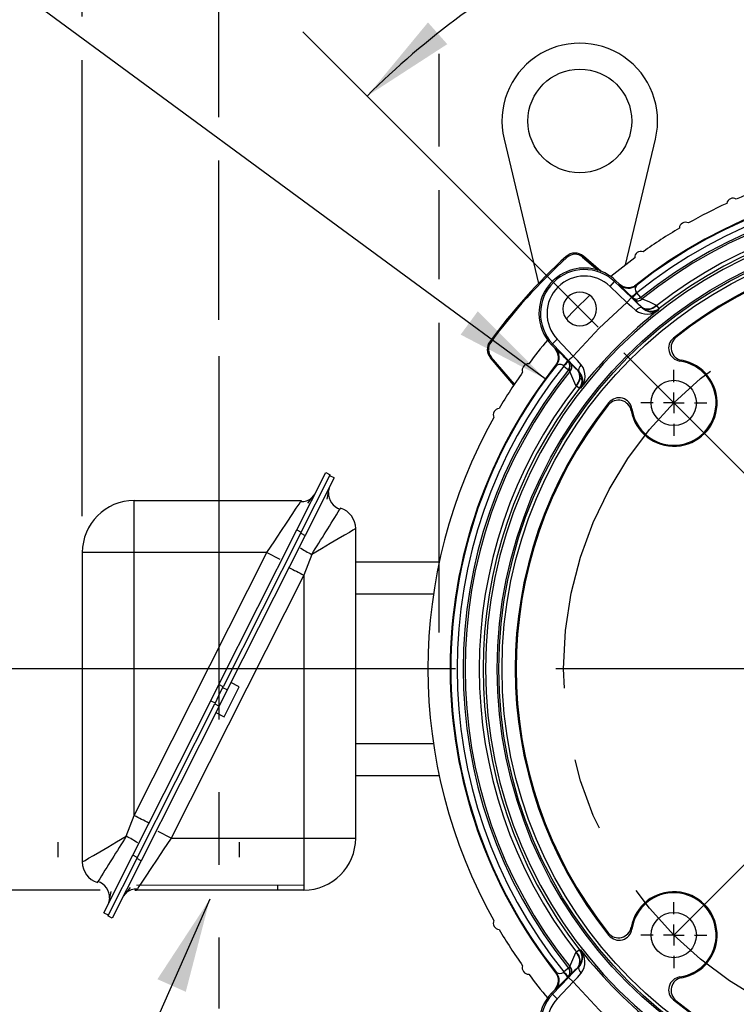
# Model space of a CAD drawing. Header units: inches. Extents: x 0 to 77, y 0 to 59.5.
# Tile 11 of 18: x 51.9 to 58.8, y 17.6 to 27.1. Entities that reach past the tile are written whole.
import ezdxf

# ---------------------------------------------------------------- set-up
doc = ezdxf.new("R2010")
doc.units = ezdxf.units.IN
doc.header["$LTSCALE"] = 7
doc.header["$MEASUREMENT"] = 0
doc.linetypes.add('CENTERX2', pattern=[0.8, 0.5, -0.1, 0.1, -0.1])
doc.linetypes.add('HIDDEN', pattern=[0.075, 0.05, -0.025])
doc.layers.add('CENTER', color=40, linetype='CENTERX2')
doc.layers.add('HIDDEN', color=102, linetype='HIDDEN')
doc.layers.add('DIMENSIONS', color=140, linetype='Continuous', lineweight=25)
doc.layers.add('TEXT', color=140, linetype='Continuous', lineweight=25)
doc.styles.add('SLDTEXTSTYLE0', font='TXT', dxfattribs={"width": 0.7})
doc.dimstyles.new('SLDDIMSTYLE0', dxfattribs={"dimtxt": 0.518519, "dimasz": 0.91, "dimexe": 0, "dimexo": 0.0625, "dimgap": 0.12963, "dimtad": 0, "dimtih": 1, "dimtoh": 1, "dimrnd": 1e-09, "dimzin": 12, "dimdsep": 46, "dimtxsty": 'SLDTEXTSTYLE0', "dimsah": 1, "dimcen": 0, "dimadec": 0, "dimazin": 3, "dimtfac": 1, "dimtofl": 0, "dimtmove": 0, "dimatfit": 3, "dimfxl": 0, "dimfrac": 2, "dimtolj": 1, "dimtzin": 12, "dimarcsym": 0})
doc.dimstyles.new('SLDDIMSTYLE1', dxfattribs={"dimtxt": 0.518519, "dimasz": 0.91, "dimexe": 0, "dimexo": 0.0625, "dimgap": 0.12963, "dimtad": 0, "dimtih": 1, "dimtoh": 1, "dimrnd": 1e-09, "dimzin": 12, "dimdsep": 46, "dimtxsty": 'SLDTEXTSTYLE0', "dimsah": 1, "dimcen": 0.09, "dimadec": 0, "dimazin": 3, "dimtfac": 1, "dimtmove": 0, "dimatfit": 0, "dimfxl": 0, "dimfrac": 2, "dimtolj": 1, "dimtzin": 12, "dimarcsym": 0})
doc.dimstyles.new('SLDDIMSTYLE2', dxfattribs={"dimtxt": 0.518519, "dimasz": 0.91, "dimexe": 0, "dimexo": 0.0625, "dimgap": 0.12963, "dimtad": 0, "dimtih": 1, "dimtoh": 1, "dimdec": 4, "dimlfac": 7, "dimzin": 12, "dimdsep": 46, "dimtxsty": 'SLDTEXTSTYLE0', "dimsah": 1, "dimcen": 0.09, "dimadec": 0, "dimazin": 3, "dimtfac": 1, "dimtdec": 0, "dimtofl": 0, "dimtmove": 0, "dimatfit": 3, "dimfxl": 0, "dimfrac": 2, "dimtolj": 1, "dimtzin": 12, "dimarcsym": 0})
doc.dimstyles.new('SLDDIMSTYLE3', dxfattribs={"dimtxt": 0.518519, "dimasz": 0.91, "dimexe": 0, "dimexo": 0.0625, "dimgap": 0.12963, "dimtad": 0, "dimtih": 1, "dimtoh": 1, "dimrnd": 1e-09, "dimzin": 12, "dimdsep": 46, "dimtxsty": 'SLDTEXTSTYLE0', "dimsah": 1, "dimcen": 0.09, "dimadec": 0, "dimazin": 3, "dimtfac": 1, "dimtofl": 0, "dimtmove": 0, "dimatfit": 3, "dimfxl": 0, "dimfrac": 2, "dimtolj": 1, "dimtzin": 12, "dimarcsym": 0})
doc.dimstyles.new('SLDDIMSTYLE4', dxfattribs={"dimtxt": 0.518519, "dimasz": 0.91, "dimexe": 0, "dimexo": 0.0625, "dimgap": 0.12963, "dimtad": 0, "dimtih": 1, "dimtoh": 1, "dimrnd": 1e-09, "dimzin": 12, "dimdsep": 46, "dimtxsty": 'SLDTEXTSTYLE0', "dimsah": 1, "dimcen": 0, "dimadec": 0, "dimazin": 3, "dimtfac": 1, "dimtofl": 0, "dimtmove": 0, "dimatfit": 3, "dimfxl": 0, "dimfrac": 2, "dimtolj": 1, "dimtzin": 12, "dimarcsym": 0})
doc.dimstyles.new('SLDDIMSTYLE8', dxfattribs={"dimtxt": 0.18, "dimasz": 0.91, "dimexe": 0, "dimexo": 0.0625, "dimgap": 0, "dimtad": 0, "dimtih": 1, "dimtoh": 1, "dimdec": 0, "dimrnd": 1e-09, "dimzin": 0, "dimdsep": 46, "dimtxsty": 'Standard', "dimsah": 1, "dimcen": 0.09, "dimadec": 0, "dimazin": 0, "dimtfac": 0.91, "dimtdec": 0, "dimtofl": 0, "dimtmove": 0, "dimatfit": 3, "dimfxl": 0, "dimfrac": 2, "dimtolj": 1, "dimtzin": 0, "dimarcsym": 0})

# ---------------------------------------------------------------- blocks, each defined once
blk = doc.blocks.new('_D')
at = {"layer": 'DIMENSIONS'}
for p, q in [((66.6344, 22.6149), (66.4602, 22.6149)), ((66.4602, 22.6149), (66.4602, 21.7903)), ((68.6069, 22.6149), (68.7811, 22.6149)), ((68.7811, 22.6149), (68.7811, 21.7903)), ((64.279, 21.5746), (65.6768, 21.8616)), ((65.6768, 21.8616), (65.8485, 21.8616)), ((66.4602, 21.7903), (66.6344, 21.7903)), ((68.7811, 21.7903), (68.6069, 21.7903))]:
    blk.add_line(p, q, dxfattribs=at)
blk.add_solid([(64.279, 21.5746), (65.1986, 21.6205), (65.1423, 21.8948)], dxfattribs=at)
at = {"layer": 'DIMENSIONS', "char_height": 0.51852, "attachment_point": 1, "style": 'SLDTEXTSTYLE0'}
for s, insert in [('%%c', (66.4584, 23.3994)), ('7.25', (67.2418, 23.3994)), ('184.2', (66.6344, 22.4587)), ('B.C.', (66.9041, 21.518))]:
    blk.add_mtext(s, dxfattribs=dict(at, insert=insert))
blk = doc.blocks.new('_D_2')
at = {"layer": 'DIMENSIONS'}
for p, q in [((60.7281, 25.5147), (60.7281, 29.5265)), ((57.4345, 24.1393), (54.5898, 26.984))]:
    blk.add_line(p, q, dxfattribs=at)
for start, end in [(90, 107.68885), (117.48519, 135)]:
    blk.add_arc((60.7281, 20.8457), 7.8059, start, end, dxfattribs=at)
for points in [[(60.7281, 28.6515), (59.8115, 28.7385), (59.8277, 28.459)], [(55.2085, 26.3653), (55.9813, 26.8658), (55.7951, 27.0749)]]:
    blk.add_solid(points, dxfattribs=at)
at = {"layer": 'DIMENSIONS', "insert": (57.1255, 28.3135), "char_height": 0.51852, "attachment_point": 1, "style": 'SLDTEXTSTYLE0'}
blk.add_mtext('45°', dxfattribs=at)
blk = doc.blocks.new('_D_3')
at = {"layer": 'DIMENSIONS'}
for p, q in [((55.9042, 31.7826), (55.9042, 34.9482)), ((65.6287, 27.0851), (65.6287, 34.9482)), ((55.9042, 34.0732), (59.0775, 34.0732)), ((59.7802, 34.0722), (59.606, 34.0722)), ((59.606, 34.0722), (59.606, 33.2476)), ((61.7527, 34.0722), (61.9269, 34.0722)), ((61.9269, 34.0722), (61.9269, 33.2476)), ((65.6287, 34.0732), (62.4554, 34.0732)), ((59.606, 33.2476), (59.7802, 33.2476)), ((61.9269, 33.2476), (61.7527, 33.2476)), ((55.9042, 29.841), (55.9042, 31.3626)), ((55.9042, 27.1926), (55.9042, 29.421)), ((55.9042, 25.8796), (55.9042, 26.7726)), ((65.6287, 26.0157), (65.6287, 26.6651)), ((65.6287, 24.6491), (65.6287, 25.5957)), ((55.9042, 24.6021), (55.9042, 25.4596)), ((65.6287, 22.0617), (65.6287, 24.2291)), ((55.9042, 21.1957), (55.9042, 24.1821))]:
    blk.add_line(p, q, dxfattribs=at)
for points in [[(55.9042, 34.0732), (56.8142, 33.9332), (56.8142, 34.2132)], [(65.6287, 34.0732), (64.7187, 34.2132), (64.7187, 33.9332)]]:
    blk.add_solid(points, dxfattribs=at)
at = {"layer": 'DIMENSIONS', "char_height": 0.51852, "attachment_point": 1, "style": 'SLDTEXTSTYLE0'}
for s, insert in [('9.72', (59.9959, 34.8567)), ('247.0', (59.7802, 33.916))]:
    blk.add_mtext(s, dxfattribs=dict(at, insert=insert))
blk = doc.blocks.new('_D_4')
at = {"layer": 'DIMENSIONS'}
for p, q in [((50.7254, 20.8457), (50.7254, 22.5957)), ((56.0591, 20.8457), (49.8504, 20.8457)), ((49.9548, 19.7796), (49.7806, 19.7796)), ((49.7806, 19.7796), (49.7806, 18.955)), ((51.4959, 19.7796), (51.6701, 19.7796)), ((51.6701, 19.7796), (51.6701, 18.955)), ((49.7806, 18.955), (49.9548, 18.955)), ((51.6701, 18.955), (51.4959, 18.955)), ((52.6355, 18.7157), (49.8504, 18.7157)), ((50.7254, 18.7157), (50.7254, 16.9657))]:
    blk.add_line(p, q, dxfattribs=at)
for points in [[(50.7254, 20.8457), (50.8654, 21.7557), (50.5854, 21.7557)], [(50.7254, 18.7157), (50.5854, 17.8057), (50.8654, 17.8057)]]:
    blk.add_solid(points, dxfattribs=at)
at = {"layer": 'DIMENSIONS', "char_height": 0.51852, "attachment_point": 1, "style": 'SLDTEXTSTYLE0'}
for s, insert in [('2.13', (49.9548, 20.5641)), ('54.1', (49.9548, 19.6234))]:
    blk.add_mtext(s, dxfattribs=dict(at, insert=insert))
blk = doc.blocks.new('_D_5')
at = {"layer": 'DIMENSIONS'}
for p, q in [((49.0873, 27.4651), (48.9131, 27.4651)), ((48.9131, 27.4651), (48.9131, 26.6405)), ((51.0598, 27.4651), (51.234, 27.4651)), ((51.234, 27.4651), (51.234, 26.6405)), ((51.7242, 27.4651), (51.4082, 27.4651)), ((56.926, 23.6409), (51.7242, 27.4651)), ((48.9131, 26.6405), (49.0873, 26.6405)), ((51.234, 26.6405), (51.0598, 26.6405))]:
    blk.add_line(p, q, dxfattribs=at)
blk.add_solid([(56.926, 23.6409), (56.2757, 24.2927), (56.1099, 24.0671)], dxfattribs=at)
at = {"layer": 'DIMENSIONS', "char_height": 0.51852, "attachment_point": 1, "style": 'SLDTEXTSTYLE0'}
for s, insert in [('%%c', (48.9113, 28.2496)), ('9.44', (49.6947, 28.2496)), ('239.7', (49.0873, 27.3089))]:
    blk.add_mtext(s, dxfattribs=dict(at, insert=insert))
blk = doc.blocks.new('_D_10')
at = {"layer": 'DIMENSIONS'}
for p, q in [((52.4626, 28.8615), (52.4626, 32.4476)), ((60.7281, 25.5147), (60.7281, 32.4476)), ((52.4626, 31.5726), (56.0862, 31.5726)), ((56.7889, 31.5716), (56.6147, 31.5716)), ((56.6147, 31.5716), (56.6147, 30.747)), ((58.7614, 31.5716), (58.9356, 31.5716)), ((58.9356, 31.5716), (58.9356, 30.747)), ((60.7281, 31.5726), (59.4641, 31.5726)), ((56.6147, 30.747), (56.7889, 30.747)), ((58.9356, 30.747), (58.7614, 30.747)), ((52.4626, 27.1322), (52.4626, 28.4415)), ((52.4626, 22.3183), (52.4626, 26.7122))]:
    blk.add_line(p, q, dxfattribs=at)
for points in [[(52.4626, 31.5726), (53.3726, 31.4326), (53.3726, 31.7126)], [(60.7281, 31.5726), (59.8181, 31.7126), (59.8181, 31.4326)]]:
    blk.add_solid(points, dxfattribs=at)
at = {"layer": 'DIMENSIONS', "char_height": 0.51852, "attachment_point": 1, "style": 'SLDTEXTSTYLE0'}
for s, insert in [('8.27', (57.0046, 32.3561)), ('209.9', (56.7889, 31.4154))]:
    blk.add_mtext(s, dxfattribs=dict(at, insert=insert))
blk = doc.blocks.new('_D_11')
at = {"layer": 'DIMENSIONS'}
for p, q in [((53.7804, 28.8615), (53.7804, 30.506)), ((60.7281, 25.5147), (60.7281, 30.506)), ((53.7804, 29.631), (56.1422, 29.631)), ((56.8449, 29.6299), (56.6707, 29.6299)), ((56.6707, 29.6299), (56.6707, 28.8054)), ((58.8175, 29.6299), (58.9916, 29.6299)), ((58.9916, 29.6299), (58.9916, 28.8054)), ((60.7281, 29.631), (59.5201, 29.631)), ((56.6707, 28.8054), (56.8449, 28.8054)), ((58.9916, 28.8054), (58.8175, 28.8054)), ((53.7804, 26.1635), (53.7804, 28.4415)), ((53.7804, 24.2098), (53.7804, 25.7435))]:
    blk.add_line(p, q, dxfattribs=at)
for points in [[(53.7804, 29.631), (54.6904, 29.491), (54.6904, 29.771)], [(60.7281, 29.631), (59.8181, 29.771), (59.8181, 29.491)]]:
    blk.add_solid(points, dxfattribs=at)
at = {"layer": 'DIMENSIONS', "char_height": 0.51852, "attachment_point": 1, "style": 'SLDTEXTSTYLE0'}
for s, insert in [('6.95', (57.0606, 30.4145)), ('176.5', (56.8449, 29.4738))]:
    blk.add_mtext(s, dxfattribs=dict(at, insert=insert))
blk = doc.blocks.new('SW_CENTERMARKSYMBOL_1')
at = {"layer": 'CENTER', "color": 0}
for p, q in [((0, 0.2), (0, 0.3182)), ((0, 0), (0, 0.1)), ((-0.2, 0), (-0.3182, 0)), ((0, 0), (-0.1, 0)), ((0, 0), (0, -0.1)), ((0, 0), (0.1, 0)), ((0.2, 0), (0.3182, 0)), ((0, -0.2), (0, -0.3182))]:
    blk.add_line(p, q, dxfattribs=at)
blk = doc.blocks.new('SW_CENTERMARKSYMBOL_3')
at = {"layer": 'CENTER', "color": 0}
for p, q in [((0, 0.2), (0, 0.3182)), ((0, 0), (0, 0.1)), ((-0.2, 0), (-0.3182, 0)), ((0, 0), (-0.1, 0)), ((0, 0), (0, -0.1)), ((0, 0), (0.1, 0)), ((0.2, 0), (0.3182, 0)), ((0, -0.2), (0, -0.3182))]:
    blk.add_line(p, q, dxfattribs=at)
blk = doc.blocks.new('SW_CENTERMARKSYMBOL_4')
at = {"layer": 'CENTER', "color": 0}
for p, q in [((0, 0.2), (0, 4.319)), ((0, 0), (0, 0.1)), ((-0.2, 0), (-4.319, 0)), ((0, 0), (-0.1, 0)), ((0, 0), (0, -0.1)), ((0, 0), (0.1, 0)), ((0.2, 0), (4.319, 0)), ((0, -0.2), (0, -4.319))]:
    blk.add_line(p, q, dxfattribs=at)

msp = doc.modelspace()

# ---------------------------------------------------------------- linework, layer by layer
for p, q in [((56.529149, 25.951081), (56.860854, 24.560611)), ((57.699177, 24.739495), (57.988207, 25.951081)), ((57.128358, 24.820342), (57.128344, 24.820358)), ((57.128358, 24.820342), (57.136011, 24.811892)), ((57.293393, 24.822742), (57.285989, 24.814073)), ((57.285989, 24.814073), (57.431843, 24.689502)), ((57.293407, 24.822758), (57.293393, 24.822742)), ((57.293393, 24.822742), (57.461453, 24.679205)), ((57.461514, 24.679181), (57.293407, 24.822758)), ((57.55086, 24.532245), (57.594212, 24.577928)), ((57.604372, 24.588634), (57.594212, 24.577928)), ((57.756724, 24.423709), (57.594212, 24.577928)), ((57.640808, 24.554058), (57.604372, 24.588634)), ((57.713373, 24.378026), (57.55086, 24.532245)), ((57.640561, 24.548597), (57.640808, 24.554058)), ((57.640583, 24.54844), (57.640561, 24.548597)), ((57.80432, 24.547737), (57.80411, 24.541231)), ((57.756724, 24.423709), (57.713373, 24.378026)), ((57.763876, 24.427154), (57.756549, 24.434143)), ((57.796409, 24.385793), (57.756724, 24.423709)), ((57.763846, 24.427112), (57.763876, 24.427154)), ((57.789018, 24.400077), (57.786388, 24.402716)), ((57.805594, 24.382758), (57.789018, 24.400077)), ((57.804677, 24.409899), (57.81687, 24.410585)), ((57.84674, 24.423769), (57.809601, 24.469889)), ((57.847171, 24.422726), (57.833666, 24.415657)), ((57.84674, 24.423769), (57.847721, 24.422521)), ((57.859731, 24.326519), (57.85532, 24.330929)), ((57.859648, 24.324808), (57.859727, 24.326434)), ((57.8809, 24.307714), (57.859648, 24.324809)), ((57.859727, 24.326434), (57.859731, 24.326519)), ((57.995667, 24.351853), (58.000067, 24.347434)), ((58.02254, 24.318586), (58.000067, 24.347434)), ((58.022538, 24.318501), (58.022163, 24.307652)), ((58.02254, 24.318586), (58.022538, 24.318501)), ((57.041548, 24.022932), (56.995865, 23.979581)), ((57.041548, 24.022932), (57.195766, 23.86042)), ((58.185595, 24.040293), (58.161472, 24.033672)), ((56.390542, 23.998754), (56.390559, 23.998741)), ((56.390559, 23.998741), (56.39978, 23.992038)), ((56.995865, 23.979581), (56.985158, 23.969421)), ((56.985158, 23.969421), (57.019735, 23.932985)), ((56.995865, 23.979581), (57.150083, 23.817068)), ((57.019735, 23.932985), (57.025196, 23.933232)), ((57.025196, 23.933232), (57.025352, 23.93321)), ((56.396615, 23.844116), (56.396599, 23.844102)), ((56.396599, 23.844102), (56.6221, 23.580073)), ((56.405284, 23.851519), (56.396615, 23.844116)), ((56.622113, 23.580092), (56.396615, 23.844116)), ((56.628691, 23.589944), (56.405284, 23.851519)), ((57.13965, 23.817243), (57.146639, 23.809916)), ((57.150083, 23.817068), (57.188001, 23.777382)), ((58.240708, 23.819644), (58.222242, 23.812626)), ((57.032562, 23.769683), (57.026056, 23.769473)), ((57.146639, 23.809916), (57.146681, 23.809946)), ((57.151698, 23.72575), (57.150032, 23.727063)), ((57.158044, 23.739927), (57.150751, 23.726232)), ((57.171077, 23.787405), (57.173716, 23.784775)), ((57.173716, 23.784775), (57.191068, 23.76817)), ((57.242864, 23.718473), (57.247273, 23.714062)), ((57.247273, 23.714062), (57.247359, 23.714066)), ((57.247359, 23.714066), (57.248984, 23.714145)), ((57.226359, 23.573726), (57.22194, 23.578126)), ((57.226359, 23.573726), (57.255207, 23.551252)), ((57.255292, 23.551255), (57.255207, 23.551252)), ((57.266141, 23.551629), (57.255292, 23.551255)), ((57.540121, 23.41232), (57.5335, 23.388198)), ((57.761166, 23.351551), (57.754149, 23.333085)), ((54.530709, 22.185016), (54.809929, 22.738318)), ((54.573383, 22.16348), (54.852603, 22.716783)), ((54.890772, 22.68632), (54.611552, 22.133018)), ((54.809929, 22.738318), (54.852603, 22.716783)), ((54.890772, 22.68632), (54.848098, 22.707855)), ((52.962603, 22.468318), (54.575199, 22.468318)), ((52.962603, 22.321871), (52.962603, 22.468318)), ((52.962603, 21.968318), (52.962603, 22.321871)), ((53.779045, 20.695519), (54.530709, 22.185016)), ((54.573383, 22.16348), (53.82172, 20.673984)), ((54.611552, 22.133018), (53.859888, 20.643521)), ((54.530709, 22.185016), (54.573383, 22.16348)), ((54.568878, 22.154553), (54.611552, 22.133018)), ((55.098098, 19.215695), (55.098098, 22.197695)), ((52.462603, 21.968318), (52.462603, 18.986318)), ((52.962603, 21.968318), (52.462603, 21.968318)), ((52.962603, 19.432796), (54.242135, 21.968318)), ((52.962603, 19.432796), (52.962603, 21.968318)), ((54.242135, 21.968318), (52.962603, 21.968318)), ((54.242135, 21.968318), (54.367579, 21.905014)), ((54.674133, 21.9501), (54.598098, 21.751217)), ((55.903666, 21.875695), (55.098098, 21.875695)), ((54.598098, 21.751217), (53.318565, 19.215695)), ((54.598098, 21.751217), (54.598098, 19.215695)), ((55.847766, 21.565695), (55.098098, 21.565695)), ((53.700812, 20.540492), (53.779045, 20.695519)), ((53.82172, 20.673984), (53.779045, 20.695519)), ((53.976043, 20.673927), (53.895694, 20.714474)), ((53.78035, 20.592006), (53.738981, 20.510029)), ((53.78035, 20.592006), (53.82172, 20.673984)), ((53.859888, 20.643521), (53.781655, 20.488494)), ((53.859888, 20.643521), (53.817214, 20.665056)), ((53.830703, 20.385921), (53.976043, 20.673927)), ((52.949149, 19.050995), (53.700812, 20.540492)), ((52.987318, 19.020533), (53.738981, 20.510029)), ((53.700812, 20.540492), (53.743486, 20.518957)), ((53.738981, 20.510029), (53.781655, 20.488494)), ((53.781655, 20.488494), (53.029992, 18.998997)), ((53.750355, 20.426469), (53.830703, 20.385921)), ((55.847766, 20.125695), (55.098098, 20.125695)), ((55.903666, 19.815695), (55.098098, 19.815695)), ((52.886568, 19.233912), (52.962603, 19.432796)), ((53.318565, 19.215695), (53.193122, 19.278999)), ((53.318565, 19.215695), (54.598098, 19.215695)), ((54.598098, 19.215695), (55.098098, 19.215695)), ((54.598098, 19.215695), (54.598098, 18.715695)), ((52.669929, 18.497693), (52.949149, 19.050995)), ((52.987318, 19.020533), (52.708098, 18.46723)), ((53.029992, 18.998997), (52.750772, 18.445695)), ((52.991823, 19.02946), (52.949149, 19.050995)), ((53.029992, 18.998997), (52.987318, 19.020533)), ((54.598098, 18.715695), (52.985501, 18.715695)), ((52.669929, 18.497693), (52.712603, 18.476158)), ((52.750772, 18.445695), (52.708098, 18.46723)), ((57.754149, 18.358305), (57.761166, 18.339839)), ((57.5335, 18.303192), (57.540121, 18.27907)), ((57.255207, 18.140138), (57.226359, 18.117664)), ((57.255207, 18.140138), (57.255292, 18.140135)), ((57.255294, 18.140132), (57.266143, 18.139758)), ((57.22194, 18.113264), (57.226359, 18.117664)), ((57.150023, 17.964338), (57.103904, 17.927198)), ((57.150023, 17.964338), (57.151271, 17.965318)), ((57.151067, 17.964768), (57.158136, 17.951264)), ((57.247273, 17.977329), (57.242864, 17.972917)), ((57.247359, 17.977324), (57.247273, 17.977329)), ((57.248984, 17.977245), (57.247359, 17.977324)), ((57.266079, 17.998497), (57.248984, 17.977246)), ((57.150083, 17.874322), (56.995865, 17.711809)), ((57.026056, 17.921917), (57.032562, 17.921707)), ((57.146639, 17.881474), (57.13965, 17.874147)), ((57.146681, 17.881444), (57.146639, 17.881474)), ((57.187999, 17.914006), (57.150083, 17.874322)), ((57.150083, 17.874322), (57.195766, 17.83097)), ((57.173716, 17.906615), (57.171077, 17.903985)), ((57.191035, 17.923191), (57.173716, 17.906615)), ((58.222242, 17.878764), (58.240708, 17.871746)), ((57.019735, 17.758405), (56.985158, 17.721969)), ((57.025196, 17.758158), (57.019735, 17.758405)), ((57.025352, 17.75818), (57.025196, 17.758158)), ((57.195766, 17.83097), (57.041548, 17.668458)), ((56.985158, 17.721969), (56.995865, 17.711809)), ((57.041548, 17.668458), (56.995865, 17.711809)), ((58.161472, 17.657718), (58.185595, 17.651097))]:
    msp.add_line(p, q)
at = {"color": 179, "linetype": 'Continuous', "lineweight": 18}
for p, q in [((55.796066, 20.845695), (56.012272, 20.845695)), ((54.598098, 18.763495), (52.985501, 18.763495))]:
    msp.add_line(p, q, dxfattribs=at)
at = {"flags": 128}
for points in [[(57.640808, 24.554058), (57.677499, 24.529903), (57.720261, 24.519909)], [(57.756549, 24.434143), (57.724529, 24.464734), (57.680512, 24.507284)], [(57.786388, 24.402716), (57.769452, 24.42018), (57.763846, 24.427112)], [(57.763876, 24.427154), (57.782711, 24.414822), (57.804677, 24.409899)], [(57.859648, 24.324808), (57.815024, 24.368008), (57.796409, 24.385793)], [(57.805425, 24.47297), (57.80751, 24.471434), (57.809601, 24.469889)], [(57.835086, 24.351711), (57.822343, 24.365259), (57.805594, 24.382758)], [(57.84674, 24.423769), (57.832675, 24.415208), (57.81687, 24.410585)], [(57.847721, 24.422521), (57.849346, 24.420452), (57.858839, 24.412228)], [(57.858839, 24.412228), (57.859588, 24.411638), (57.860381, 24.411061)], [(57.860381, 24.411061), (57.929917, 24.381548), (57.995667, 24.351853)], [(57.195766, 23.86042), (57.444339, 24.129454), (57.713373, 24.378026)], [(57.713373, 24.378026), (57.756922, 24.338546), (57.797807, 24.300927)], [(57.859648, 24.324809), (57.849197, 24.328416), (57.833274, 24.325209), (57.814824, 24.315143), (57.797806, 24.300928)], [(57.85532, 24.330929), (57.839302, 24.347228), (57.835086, 24.351711)], [(57.859731, 24.326519), (57.873521, 24.317036), (57.886837, 24.311966), (57.886837, 24.311966), (57.886839, 24.311966), (57.886849, 24.311963), (57.886943, 24.311938), (57.888329, 24.31158), (57.924509, 24.310193), (57.963458, 24.322677), (58.000067, 24.347434)], [(57.859731, 24.326519), (57.896634, 24.302283), (57.939666, 24.292383)], [(57.053883, 23.853532), (57.043889, 23.896294), (57.019735, 23.932985)], [(57.107834, 23.85053), (57.109179, 23.849138), (57.13965, 23.817243)], [(57.195766, 23.86042), (57.178555, 23.844087), (57.163878, 23.83016), (57.153898, 23.820688), (57.150083, 23.817068)], [(57.272866, 23.775985), (57.235247, 23.816871), (57.195766, 23.86042)], [(57.100823, 23.768368), (57.09619, 23.773119), (57.090257, 23.776655), (57.078062, 23.779662), (57.055815, 23.777934), (57.039556, 23.772708), (57.034425, 23.770477), (57.032563, 23.769682)], [(57.103904, 23.764192), (57.102359, 23.766283), (57.100823, 23.768368)], [(57.103904, 23.764192), (57.121759, 23.749817), (57.136683, 23.737804), (57.146572, 23.729845), (57.150032, 23.727063)], [(57.163933, 23.767877), (57.159133, 23.790692), (57.146639, 23.809916)], [(57.146681, 23.809946), (57.153612, 23.80434), (57.171077, 23.787405)], [(57.163933, 23.767877), (57.159242, 23.790546), (57.146681, 23.809946)], [(57.150032, 23.727063), (57.160339, 23.745534), (57.163933, 23.767877)], [(57.161565, 23.714954), (57.153407, 23.724404), (57.151698, 23.72575)], [(57.188001, 23.777382), (57.205794, 23.758759), (57.248984, 23.714145)], [(57.191068, 23.76817), (57.208697, 23.751299), (57.222017, 23.738768)], [(57.222017, 23.738768), (57.226564, 23.734491), (57.242864, 23.718473)], [(57.272866, 23.775986), (57.25865, 23.758967), (57.248583, 23.740516), (57.245375, 23.724593), (57.248982, 23.714142)], [(57.162731, 23.713412), (57.162155, 23.714204), (57.161565, 23.714954)], [(57.22194, 23.578126), (57.192366, 23.643434), (57.162731, 23.713412)], [(57.269533, 23.680283), (57.265799, 23.688809), (57.247273, 23.714062)], [(57.263599, 23.64918), (57.276872, 23.630786), (57.280547, 23.612174)], [(54.821885, 22.481791), (54.83552, 22.547872), (54.846439, 22.591739)], [(54.835182, 22.546236), (54.83552, 22.547872), (54.846439, 22.591739)], [(54.702844, 22.531834), (54.675989, 22.497205), (54.632509, 22.443386)], [(54.242135, 21.968318), (54.282649, 22.029177), (54.311212, 22.07202), (54.346939, 22.125669), (54.377796, 22.171971), (54.436817, 22.260578), (54.486326, 22.334903), (54.52548, 22.393721), (54.553104, 22.435151), (54.567468, 22.456734)], [(54.567468, 22.456734), (54.569676, 22.46005), (54.575199, 22.468318)], [(54.952529, 22.396103), (54.947897, 22.388488), (54.946901, 22.386855)], [(55.098098, 22.197695), (55.091426, 22.193787), (55.07134, 22.18206), (55.037511, 22.162294), (54.989593, 22.13433), (54.92927, 22.09907), (54.853326, 22.054744), (54.767613, 22.004691), (54.674133, 21.9501)], [(52.462603, 18.986318), (52.469275, 18.990226), (52.489361, 19.001953), (52.52319, 19.021719), (52.571107, 19.049683), (52.631431, 19.084943), (52.707375, 19.129269), (52.793087, 19.179322), (52.886568, 19.233912)], [(53.318565, 19.215695), (53.278051, 19.154835), (53.249489, 19.111993), (53.213762, 19.058344), (53.182905, 19.012042), (53.123884, 18.923435), (53.074374, 18.84911), (53.035221, 18.790292), (53.007597, 18.748862), (52.993232, 18.727279)], [(52.608171, 18.78791), (52.612803, 18.795525), (52.613799, 18.797158)], [(52.738815, 18.702222), (52.725181, 18.636141), (52.714261, 18.592274)], [(52.857857, 18.652179), (52.884712, 18.686807), (52.928192, 18.740627)], [(52.968098, 18.714746), (52.972407, 18.715158), (52.985501, 18.715695)], [(52.993232, 18.727279), (52.991025, 18.723963), (52.985501, 18.715695)], [(52.725518, 18.637777), (52.725181, 18.636141), (52.714261, 18.592274)], [(57.162731, 17.977978), (57.192245, 18.047514), (57.22194, 18.113264)], [(57.247273, 17.977329), (57.256757, 17.991119), (57.261826, 18.004434), (57.261827, 18.004435), (57.261827, 18.004436), (57.26183, 18.004447), (57.261855, 18.004541), (57.262213, 18.005926), (57.2636, 18.042106), (57.251116, 18.081055), (57.226359, 18.117664)], [(57.28141, 18.057263), (57.271509, 18.014231), (57.247273, 17.977329)], [(57.163207, 17.934467), (57.158374, 17.950746), (57.150023, 17.964338)], [(57.151271, 17.965318), (57.153341, 17.966944), (57.161565, 17.976436)], [(57.161565, 17.976436), (57.162155, 17.977186), (57.162731, 17.977978)], [(57.248984, 17.977245), (57.205785, 17.932622), (57.187999, 17.914006)], [(57.222082, 17.952683), (57.208534, 17.93994), (57.191035, 17.923191)], [(57.242864, 17.972917), (57.226565, 17.9569), (57.222082, 17.952683)], [(57.248984, 17.977246), (57.245376, 17.966795), (57.248583, 17.950871), (57.25865, 17.932421), (57.272864, 17.915403)], [(57.019735, 17.758405), (57.043889, 17.795096), (57.053883, 17.837858)], [(57.13965, 17.874147), (57.109059, 17.842126), (57.066509, 17.798109)], [(57.100823, 17.923022), (57.102359, 17.925107), (57.103904, 17.927198)], [(57.171077, 17.903985), (57.153612, 17.88705), (57.146681, 17.881444)], [(57.195766, 17.83097), (57.235247, 17.874519), (57.272866, 17.915405)], [(57.713373, 17.313364), (57.444339, 17.561936), (57.195766, 17.83097)]]:
    msp.add_lwpolyline(points, dxfattribs=at)
for centre, radius in [((57.258678, 26.125114), 0.5), ((60.728098, 20.845695), 4.266), ((60.728098, 20.845695), 4.25), ((60.728098, 20.845695), 4.219), ((58.164836, 23.408957), 0.2182), ((58.164836, 18.282433), 0.2182)]:
    msp.add_circle(centre, radius)
for centre, radius, start, end in [((57.258678, 26.125114), 0.75, 346.5825478, 193.4174522), ((60.728098, 20.845695), 4.719, 51.4290204, 128.5676239), ((60.728098, 20.845715), 4.712382, 51.6480455, 128.3519577), ((60.728098, 20.845695), 4.933157, 108.5827545, 113.4172455), ((60.728098, 20.845695), 4.653214, 51.1561474, 128.8438526), ((60.728098, 20.845695), 4.594, 51.1561042, 128.8438526), ((60.728098, 20.845695), 4.575548, 51.1893752, 128.8106248), ((60.728098, 20.845695), 4.933157, 114.5827545, 119.4172455), ((58.735088, 25.322068), 0.06, 57.2551735, 170.7448265), ((60.728098, 20.845695), 4.438956, 52.0796081, 127.9203919), ((60.728098, 20.845695), 4.402387, 52.0796081, 127.9203919), ((60.728098, 20.845695), 4.377016, 0, 180), ((58.278098, 25.08922), 0.06, 63.2551735, 176.7448265), ((60.728098, 20.845695), 4.933157, 120.5827545, 125.4172455), ((57.84795, 24.809878), 0.06, 69.2551735, 182.7448265), ((60.728098, 20.845695), 4.092769, 51.1626192, 128.8373808), ((60.728098, 20.845695), 4.082864, 51.4845687, 128.5154315), ((60.728098, 20.845695), 5.362478, 132.1663605, 143.9858219), ((60.728098, 20.845695), 5.362457, 132.1663605, 143.9858219), ((60.728098, 20.845695), 5.351057, 132.1663605, 143.9858219), ((57.21224, 24.727724), 0.124978, 49.5, 132.1663605), ((57.21224, 24.727724), 0.124957, 49.5, 132.1663605), ((57.21224, 24.727724), 0.113557, 49.5, 132.1663605), ((60.728098, 20.845695), 4.933157, 126.5827545, 129.9721493), ((57.302872, 24.27092), 0.438, 46.5, 179.9999994), ((57.302872, 24.27092), 0.42324, 46.5, 223.5), ((57.302872, 24.27092), 0.360262, 46.5000002, 223.5000002), ((57.258678, 24.315114), 0.1625, 0, 180), ((57.726591, 24.639392), 0.12508, 226.5435199, 308.2983826), ((57.726511, 24.639288), 0.125048, 226.5940454, 308.3564999), ((58.024605, 24.881058), 0.508043, 220.897232, 227.3676261), ((57.726178, 24.642905), 0.123138, 267.2456235, 309.3889937), ((57.850792, 24.507986), 0.057309, 144.5442104, 217.6623951), ((60.728098, 20.845695), 4.933157, 133.115382, 136.884618), ((57.703016, 24.551707), 0.129179, 294.4823017, 322.4450893), ((57.807161, 24.47276), 0.062928, 226.5023837, 278.8752176), ((57.596277, 24.652306), 0.280683, 306.6632651, 319.4656753), ((57.817097, 24.449488), 0.055952, 236.7119369, 318.2467692), ((57.818484, 24.445946), 0.054519, 237.2832436, 320.2177069), ((57.258678, 24.315114), 0.1625, 180, 0), ((60.728098, 20.845695), 4.393999, 128.0118872, 141.9881128), ((57.905721, 24.446538), 0.18124, 233.4574346, 309.9765767), ((57.913199, 24.423854), 0.109476, 238.0826764, 318.8761262), ((57.945748, 24.417202), 0.125054, 226.5382388, 307.8828591), ((57.951578, 24.413019), 0.126825, 236.1318165, 303.8183813), ((57.945757, 24.417278), 0.125043, 267.2079725, 307.8834516), ((57.302872, 24.27092), 0.438, 179.9999991, 223.5), ((60.728098, 20.845695), 4.933157, 140.0278507, 143.4172455), ((58.23972, 23.936307), 0.12491, 128.7873843, 261.9562758), ((58.263307, 23.942496), 0.124914, 128.4715785, 259.5767884), ((56.491633, 23.925269), 0.124978, 143.9858219, 220.5), ((56.491633, 23.925269), 0.124957, 143.9858219, 220.5), ((56.491633, 23.925269), 0.113557, 143.9858219, 220.5), ((56.934421, 23.847202), 0.125065, 321.6956691, 43.4622803), ((56.934587, 23.847285), 0.124986, 321.6186339, 43.4306989), ((56.219539, 23.04685), 1.197902, 42.1370682, 47.7251849), ((56.930896, 23.847612), 0.12313, 320.6096113, 2.7557716), ((57.024637, 23.868749), 0.126019, 307.1969541, 335.8757166), ((58.164836, 23.408957), 0.417636, 190.467067, 79.5329349), ((58.164836, 23.408957), 0.407731, 188.0937765, 81.9062239), ((60.728098, 20.845695), 4.719, 141.431278, 180), ((60.728043, 20.845696), 4.712353, 141.647793, 180.0000142), ((60.728098, 20.845695), 4.653214, 141.1561474, 218.8438526), ((60.728098, 20.845695), 4.594, 141.1559749, 218.8438526), ((56.763914, 23.725843), 0.06, 87.2551735, 200.7448265), ((56.923892, 23.975269), 0.277413, 310.4583997, 323.4123664), ((57.124305, 23.756696), 0.055952, 311.7531495, 33.2881573), ((57.127846, 23.755308), 0.054519, 309.7823376, 32.7167118), ((57.149438, 23.660668), 0.109863, 311.2950319, 31.7461732), ((57.13353, 23.667883), 0.176353, 318.7602417, 37.8057545), ((60.728098, 20.845695), 4.575548, 141.1893752, 218.8106248), ((60.728098, 20.845695), 4.933157, 144.5827545, 149.4172455), ((57.117787, 23.674202), 0.14793, 317.2178232, 350.2663021), ((57.178544, 23.66229), 0.086047, 351.2441587, 36.98925), ((57.15659, 23.628045), 0.125054, 322.1171421, 43.4617586), ((57.159422, 23.622524), 0.12812, 326.4034027, 45.6510908), ((57.166742, 23.628716), 0.115001, 351.7298217, 26.6415142), ((60.728098, 20.845695), 4.438956, 142.0796081, 217.9203919), ((60.728098, 20.845695), 4.402387, 142.0796081, 217.9203919), ((57.156638, 23.627983), 0.124914, 322.1013907, 352.7292948), ((57.631297, 23.310486), 0.124914, 10.4230739, 141.5285194), ((57.637485, 23.334073), 0.12491, 8.0437253, 141.2126131), ((56.484573, 23.295695), 0.06, 93.2551735, 206.7448265), ((60.728098, 20.845695), 4.092769, 141.1626192, 218.8373808), ((60.728098, 20.845695), 4.082864, 141.4845687, 218.5154315), ((60.728098, 20.845695), 4.933157, 150.5827545, 209.4172455), ((54.581116, 22.596208), 0.137491, 264.330967, 313.3416613), ((54.995506, 22.540408), 0.160554, 177.6460289, 253.2970841), ((52.962603, 21.968318), 0.5, 90, 180), ((54.890098, 22.197695), 0.208, 360, 72.5331145), ((29.562015, 37.937077), 29.769143, 327.5181922, 328.5092825), ((55.135052, 22.875771), 1.034076, 236.4163079, 243.5299152), ((62.413154, 37.415105), 17.505213, 242.9606967, 243.4843896), ((60.728098, 20.845695), 4.719, 180, 218.5673589), ((60.728043, 20.845694), 4.712353, 179.9999857, 218.3522104), ((60.728098, 20.845695), 4.377016, 180, 0), ((45.147547, 3.768908), 17.505213, 62.9606967, 63.4843896), ((77.998686, 3.246936), 29.769143, 147.5181922, 148.5092825), ((52.425649, 18.308242), 1.034076, 56.4163079, 63.5299152), ((54.598098, 19.215695), 0.5, 270, 0), ((52.670603, 18.986318), 0.208, 180, 252.5331145), ((52.565195, 18.643605), 0.160554, 357.6460289, 73.2970841), ((52.979585, 18.587805), 0.137491, 84.330967, 133.3416613), ((58.164836, 18.282433), 0.417636, 280.467067, 169.5329349), ((58.164836, 18.282433), 0.407731, 278.0937765, 171.9062239), ((56.484573, 18.395695), 0.06, 153.2551735, 266.7448265), ((60.728098, 20.845695), 4.933157, 210.5827545, 215.4172455), ((57.631297, 18.380904), 0.124914, 218.4715785, 349.5767884), ((57.637485, 18.357317), 0.12491, 218.7873843, 351.9562758), ((57.15659, 18.063345), 0.125054, 316.5382388, 37.8828591), ((57.156515, 18.063354), 0.125043, 357.2079724, 37.8834514), ((57.160774, 18.069175), 0.126825, 326.1318165, 33.8183813), ((60.728098, 20.845695), 4.393999, 218.0118872, 231.9881128), ((57.127255, 18.023319), 0.18124, 323.4574346, 39.9765767), ((57.149939, 18.030797), 0.109476, 328.0826764, 48.8761262), ((56.763914, 17.965547), 0.06, 159.2551735, 272.7448265), ((57.101033, 17.924758), 0.062928, 316.5023837, 8.875218), ((57.124305, 17.934694), 0.055952, 326.7118448, 48.2468604), ((57.127846, 17.936082), 0.054519, 327.2832436, 50.2177069), ((57.100968, 17.924846), 0.062978, 357.6605147, 8.7877775), ((60.728098, 20.845695), 4.933157, 216.5827545, 219.9721493), ((56.934401, 17.844189), 0.12508, 316.5435199, 38.2983827), ((56.934505, 17.844109), 0.125048, 316.5940454, 38.3564999), ((56.930888, 17.843776), 0.123138, 357.2456235, 39.3889937), ((57.065806, 17.968389), 0.057309, 234.5442104, 307.6623951), ((57.022085, 17.820613), 0.129179, 24.4823017, 52.4450893), ((56.921487, 17.713875), 0.280683, 36.6632651, 49.4656753), ((57.10094, 17.924849), 0.063006, 316.4940173, 357.6584302), ((58.23972, 17.755083), 0.12491, 98.043723, 231.2126154), ((58.263307, 17.748894), 0.124914, 100.4230739, 231.5285194), ((56.692735, 18.142202), 0.508043, 310.897232, 317.3676261), ((57.302872, 17.42047), 0.438, 136.5, 180.0000022), ((57.302872, 17.42047), 0.42324, 136.5, 313.5), ((57.302872, 17.42047), 0.360262, 136.5000002, 313.5000002), ((60.728098, 20.845695), 4.092769, 231.1626192, 308.8373808), ((60.728098, 20.845695), 4.082864, 231.4845687, 308.5154315)]:
    msp.add_arc(centre, radius, start, end)
at = {"layer": 'CENTER'}
for p, q in [((53.78035, 23.859767), (53.78035, 17.574246)), ((57.681975, 23.891818), (63.774221, 17.799572)), ((58.164836, 18.282433), (63.29136, 23.408957)), ((56.478098, 13.867695), (56.478098, 17.992695))]:
    msp.add_line(p, q, dxfattribs=at)
msp.add_circle((60.728098, 20.845695), 3.625, dxfattribs=at)
at = {"layer": 'HIDDEN'}
for p, q in [((52.228098, 19.176695), (52.228098, 19.033695)), ((53.978098, 19.033695), (53.978098, 19.176695)), ((54.348098, 18.715695), (54.348098, 18.763495))]:
    msp.add_line(p, q, dxfattribs=at)

# ---------------------------------------------------------------- block references
at = {"layer": 'CENTER'}
for name, p in [('SW_CENTERMARKSYMBOL_4', (60.728098, 20.845695)), ('SW_CENTERMARKSYMBOL_3', (58.164836, 23.408957)), ('SW_CENTERMARKSYMBOL_1', (58.164836, 18.282433))]:
    msp.add_blockref(name, p, dxfattribs=at)

# ---------------------------------------------------------------- dimensions: what is measured, and where the dimension line sits
at = {"layer": 'DIMENSIONS'}
for base, p1, p2, picture, middle in [((65.628732, 34.073242), (55.904169, 20.845695), (65.628732, 21.411223), '_D_3', (60.766451, 34.073242)), ((52.462603, 31.57264), (60.728098, 25.164695), (52.462603, 21.968318), '_D_10', (57.775163, 31.57264)), ((60.728098, 29.63102), (53.78035, 23.859767), (60.728098, 25.164695), '_D_11', (57.831185, 29.63102))]:
    dim = msp.add_linear_dim(base=base, p1=p1, p2=p2, dimstyle='SLDDIMSTYLE3', dxfattribs=at)
    dim.commit()
    dim.dimension.update_dxf_attribs({"geometry": picture, "text_midpoint": middle, "dimtype": 160})
dim = msp.add_angular_dim_2l(base=(59.527933, 28.558729), line1=((60.728098, 25.164695), (60.728098, 16.526695)), line2=((57.681975, 23.891818), (63.774221, 17.799572)), dimstyle='SLDDIMSTYLE2', dxfattribs=at)
dim.commit()
dim.dimension.update_dxf_attribs({"geometry": '_D_2', "text_midpoint": (57.740928, 28.05736), "dimtype": 162})
dim = msp.add_diameter_dim_2p(p1=(64.530194, 18.050516), p2=(56.926001, 23.640874), dimstyle='SLDDIMSTYLE4', dxfattribs=at)
dim.commit()
dim.dimension.update_dxf_attribs({"geometry": '_D_5', "text_midpoint": (50.073572, 27.46506), "dimtype": 163})
dim = msp.add_diameter_dim_2p(p1=(57.177147, 20.116742), p2=(64.279049, 21.574648), text='<>\\PB.C.', dimstyle='SLDDIMSTYLE0', dxfattribs=at)
dim.commit()
dim.dimension.update_dxf_attribs({"geometry": '_D', "text_midpoint": (67.620668, 22.20259), "dimtype": 163})
dim = msp.add_linear_dim(base=(50.725368, 20.845695), p1=(52.985501, 18.715695), p2=(56.409098, 20.845695), angle=90, dimstyle='SLDDIMSTYLE1', dxfattribs=at)
dim.commit()
dim.dimension.update_dxf_attribs({"geometry": '_D_4', "text_midpoint": (50.725368, 19.780695), "dimtype": 160})

# ---------------------------------------------------------------- leaders
at = {"layer": 'TEXT', "linetype": 'CENTERX2', "lineweight": 18}
msp.add_leader([(53.692369, 18.628378), (52.35702, 15.61664), (49.657843, 15.61664)], dimstyle='SLDDIMSTYLE8', dxfattribs=at)

doc.saveas('drawing.dxf')
